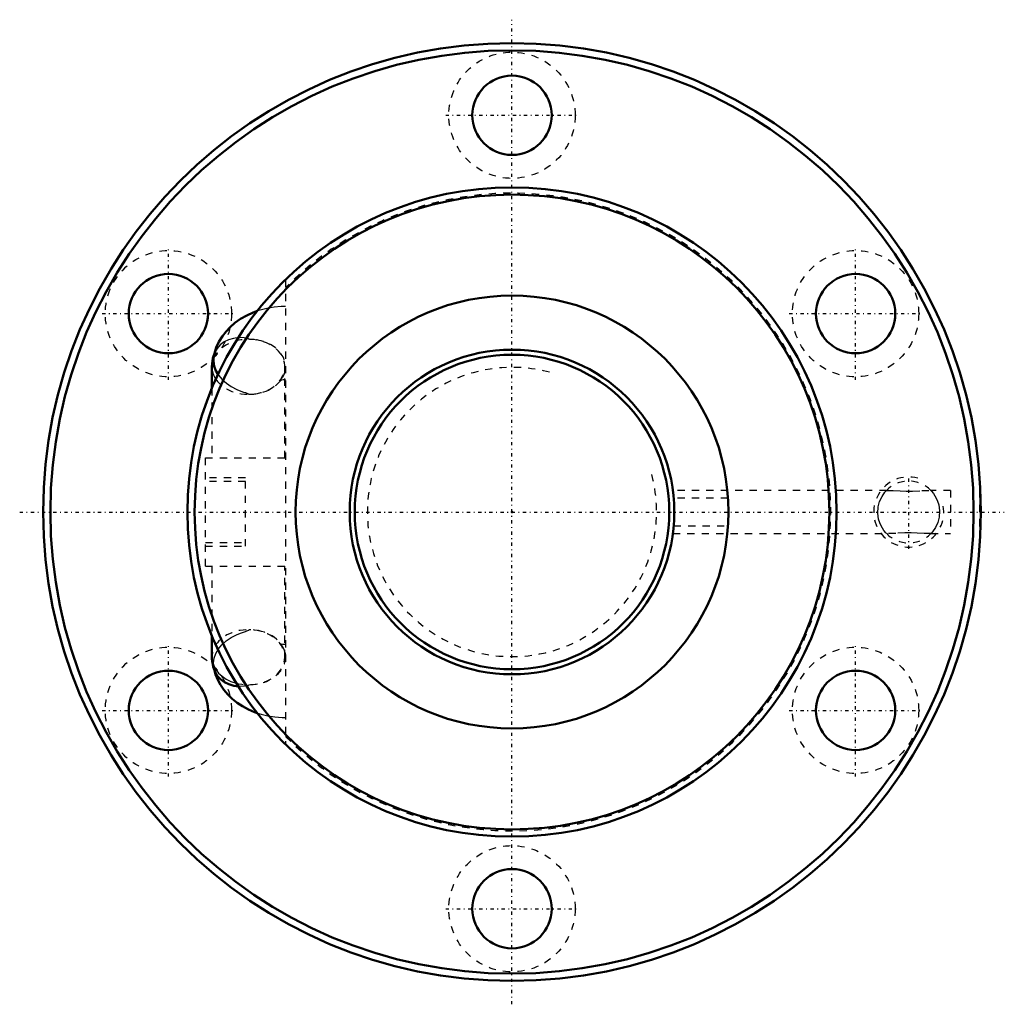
# Model space of a CAD drawing. Header units: millimetres. Extents: x -68 to 68, y -68 to 68.
import ezdxf

# ---------------------------------------------------------------- set-up
doc = ezdxf.new("R2010")
doc.units = ezdxf.units.MM
doc.linetypes.add('Center', pattern=[1.5, 0.45, -0.5, 0.05, -0.5])
doc.linetypes.add('Dashed', pattern=[2, 1, -1])
for name, color, linetype, lineweight in [('2d ConnectionPoints', 7, 'Continuous', 50), ('AM_0', 7, 'Continuous', 50), ('AM_4', 3, 'Continuous', 25), ('AM_5', 3, 'Continuous', 25), ('AM_7', 7, 'Center', 25), ('AM_9', 6, 'Dashed', 25)]:
    doc.layers.add(name, color=color, linetype=linetype, lineweight=lineweight)

# ---------------------------------------------------------------- blocks, each defined once
blk = doc.blocks.new('1_BNF_4520V_2_5RR_Nut_0_in_BNF4520V_2_5RRG1_122LC0_000_rev_2')
at = {"layer": 'AM_0'}
for p, q in [((-41.6, 20.13), (-41.6, 17.16)), ((-41.6, -17.16), (-41.6, -20.13))]:
    blk.add_line(p, q, dxfattribs=at)
for points in [[(-35.28, 27.88), (-35.87, 27.66), (-36.77, 27.26), (-37.63, 26.77), (-38.42, 26.21), (-39.07, 25.64), (-39.64, 25.03), (-40.15, 24.38), (-40.62, 23.61), (-40.99, 22.81), (-41.26, 21.99), (-41.34, 21.64)], [(-41.34, 21.64), (-41.36, 21.52), (-41.4, 20.89), (-41.29, 20.23), (-41.05, 19.59), (-40.75, 19.06)], [(-41.31, -21.77), (-41.1, -22.51), (-40.79, -23.26), (-40.41, -23.98), (-39.94, -24.66), (-39.4, -25.3), (-38.79, -25.9), (-38.11, -26.44), (-37.36, -26.93), (-36.55, -27.37), (-35.68, -27.73), (-35.27, -27.88)], [(-37.9, -24.18), (-38.58, -24.08), (-39.25, -23.89), (-39.87, -23.59), (-40.42, -23.19), (-40.86, -22.7), (-41.16, -22.2)]]:
    blk.add_lwpolyline(points, dxfattribs=at)
for centre, radius in [((0, 0), 65), ((0, 0), 64), ((0, 55), 5.5), ((0, 0), 45), ((0, 0), 44), ((-47.63, 27.5), 5.5), ((47.63, 27.5), 5.5), ((0, 0), 30), ((-47.63, -27.5), 5.5), ((47.63, -27.5), 5.5), ((0, -55), 5.5)]:
    blk.add_circle(centre, radius, dxfattribs=at)
for centre, start, end in [((-36.55, 20.13), 161.6285, 180), ((-36.55, -20.13), 180, 204.1409)]:
    blk.add_arc(centre, 5.05, start, end, dxfattribs=at)
at = {"layer": 'AM_4'}
for centre, start_param, end_param in [((-36.55, 20.13), 6.283185, 6.75014), ((-36.55, -20.13), 0, 1.22977)]:
    blk.add_ellipse(centre, major_axis=(-5.05, 0), ratio=0.75471, start_param=start_param, end_param=end_param, dxfattribs=at)
at = {"layer": 'AM_5', "linetype": 'Dashed'}
blk.add_arc((55, 0), 4.86, 75, 15, dxfattribs=at)
at = {"layer": 'AM_7'}
for p, q in [((0, -68.25), (0, 68.25)), ((-9.19, 55), (9.19, 55)), ((-47.63, 18.31), (-47.63, 36.69)), ((47.63, 18.31), (47.63, 36.69)), ((-56.82, 27.5), (-38.44, 27.5)), ((38.44, 27.5), (56.82, 27.5)), ((55, -5.11), (55, 5.11)), ((-68.25, 0), (68.25, 0)), ((-47.63, -36.69), (-47.63, -18.31)), ((47.63, -36.69), (47.63, -18.31)), ((-56.82, -27.5), (-38.44, -27.5)), ((38.44, -27.5), (56.82, -27.5)), ((-9.19, -55), (9.19, -55))]:
    blk.add_line(p, q, dxfattribs=at)
at = {"layer": 'AM_9'}
for p, q in [((-31.4, 32.23), (-31.4, -32.23)), ((-31.5, 7.5), (-31.5, 20.13)), ((-41.6, 17.16), (-41.6, 7.5)), ((-42.5, 7.5), (-31.4, 7.5)), ((-42.5, -7.5), (-42.5, 7.5)), ((-36.95, 4.75), (-42.5, 4.75)), ((-36.95, 4.25), (-42.5, 4.25)), ((-36.95, -4.75), (-36.95, 4.75)), ((51.94, 3), (22.3, 3)), ((60.8, 3), (58.06, 3)), ((60.8, 3), (60.8, -3)), ((64.93, 3), (64.8, 3)), ((64.8, 3), (64.8, -3)), ((29.94, 1.93), (22.42, 1.93)), ((29.94, -1.93), (29.97, -1.29)), ((22.42, -1.93), (29.94, -1.93)), ((22.3, -3), (51.94, -3)), ((58.06, -3), (60.8, -3)), ((64.8, -3), (64.93, -3)), ((-42.5, -4.25), (-36.95, -4.25)), ((-42.5, -4.75), (-36.95, -4.75)), ((-42.5, -7.5), (-31.4, -7.5)), ((-41.6, -7.5), (-41.6, -17.16)), ((-31.5, -20.13), (-31.5, -7.5)), ((-32.07, -18.3), (-32.13, -18.28)), ((-31.4, -18.4), (-31.5, -18.39)), ((-31.48, -19.48), (-31.46, -19.54)), ((-41.34, -21.64), (-41.31, -21.77))]:
    blk.add_line(p, q, dxfattribs=at)
for points in [[(-31.4, 28.49), (-32, 28.48), (-32.99, 28.39), (-33.97, 28.23), (-34.93, 27.99), (-35.28, 27.88)], [(-36.5, 23.94), (-36.51, 23.97), (-36.54, 24), (-36.64, 24.05), (-37.13, 24.15), (-37.88, 24.17), (-38.62, 24.07), (-39.29, 23.87), (-39.91, 23.57), (-40.44, 23.17), (-40.88, 22.67), (-41.16, 22.19)], [(-41.16, 22.19), (-41.19, 22.13), (-41.34, 21.64)], [(-31.42, 19.8), (-31.51, 19.34), (-31.67, 18.92), (-31.86, 18.61), (-32.03, 18.4), (-32.14, 18.29)], [(-40.75, 19.06), (-40.68, 18.96), (-40.19, 18.38), (-39.59, 17.84), (-38.92, 17.38), (-38.16, 16.99), (-37.61, 16.77), (-37.22, 16.63), (-36.96, 16.55), (-36.78, 16.49), (-36.67, 16.45), (-36.56, 16.39), (-36.52, 16.37), (-36.5, 16.34), (-36.5, 16.32)], [(-32.21, 18.24), (-32.19, 18.26), (-32.09, 18.29), (-31.93, 18.34), (-31.72, 18.37), (-31.47, 18.39), (-31.4, 18.39)], [(-32.14, 18.29), (-32.16, 18.28), (-32.21, 18.25), (-32.21, 18.24)], [(22.42, 1.93), (22.35, 2.58), (22.31, 2.94), (22.3, 3)], [(51.94, -3), (51.83, -2.88), (51.56, -2.55), (51.18, -1.94), (50.99, -1.5), (50.83, -0.98), (50.72, -0.14), (50.78, 0.7), (50.97, 1.46), (51.3, 2.15), (51.7, 2.73), (51.91, 2.96), (51.94, 3)], [(51.94, 3), (52.86, 2.98), (53.81, 2.93), (54.65, 2.89), (55.52, 2.9), (56.8, 2.96), (58.06, 3)], [(58.06, 3), (58.17, 2.88), (58.44, 2.55), (58.82, 1.94), (59.01, 1.5), (59.17, 0.98), (59.28, 0.14), (59.22, -0.7), (59.03, -1.46), (58.7, -2.15), (58.3, -2.73), (58.09, -2.96), (58.06, -3)], [(30, -0.03), (29.99, 0.92), (29.95, 1.81), (29.94, 1.93)], [(22.3, -3), (22.3, -3), (22.32, -2.81), (22.38, -2.31), (22.42, -1.93)], [(58.06, -3), (57.14, -2.98), (56.19, -2.93), (55.35, -2.89), (54.48, -2.9), (53.2, -2.96), (51.94, -3)], [(-41.34, -21.64), (-41.36, -21.55), (-41.4, -20.93), (-41.3, -20.27), (-41.07, -19.63), (-40.7, -18.99), (-40.22, -18.41), (-39.62, -17.87), (-38.95, -17.41), (-38.19, -17.01), (-37.62, -16.78), (-37.21, -16.64), (-36.94, -16.55), (-36.75, -16.49), (-36.63, -16.45), (-36.52, -16.4), (-36.48, -16.37), (-36.46, -16.34), (-36.45, -16.32)], [(-32.13, -18.28), (-32.14, -18.28), (-32.21, -18.25), (-32.21, -18.25)], [(-32.21, -18.25), (-32.19, -18.26), (-32.1, -18.33), (-31.94, -18.5), (-31.81, -18.69)], [(-31.5, -18.39), (-31.52, -18.39), (-31.78, -18.37), (-31.99, -18.32), (-32.07, -18.3)], [(-31.46, -19.54), (-31.44, -19.67), (-31.4, -20.13)], [(-41.16, -22.2), (-41.17, -22.16), (-41.34, -21.64)], [(-36.45, -23.94), (-36.46, -23.97), (-36.49, -24), (-36.59, -24.05), (-37.08, -24.16), (-37.83, -24.18), (-37.9, -24.18)], [(-35.27, -27.88), (-34.77, -28.03), (-33.83, -28.26), (-32.86, -28.41), (-31.87, -28.48), (-31.4, -28.49)]]:
    blk.add_lwpolyline(points, dxfattribs=at)
for centre in [(0, 55), (-47.63, 27.5), (47.63, 27.5), (-47.63, -27.5), (47.63, -27.5), (0, -55)]:
    blk.add_circle(centre, 8.75, dxfattribs=at)
for centre, radius, start, end in [((0, 0), 44.2, 224.7319, 135.2681), ((-36.55, 20.13), 5.05, 155.9568, 161.6285), ((55, 0), 4.28, 44.4626, 135.5374), ((55, 0), 4.28, 224.4626, 315.5374)]:
    blk.add_arc(centre, radius, start, end, dxfattribs=at)
for centre, major_axis, start_param, end_param in [((-36.55, 20.13), (-5.05, 0), 0.466955, 6.283185), ((-36.45, 20.13), (-5.05, 0), 2.876423, 4.72229), ((-36.45, 20.13), (-5.05, 0), 1.560895, 2.701423), ((-36.55, -20.13), (-5.05, 0), 1.22977, 6.283185), ((-36.45, -20.13), (5.05, 0), 0.198355, 1.570698), ((-36.45, -20.13), (5.05, 0), 4.712487, 6.48154)]:
    blk.add_ellipse(centre, major_axis=major_axis, ratio=0.75471, start_param=start_param, end_param=end_param, dxfattribs=at)
blk = doc.blocks.new('2_BNF_4520V_2_5RR000_Shaft_0_in_BNF4520V_2_5RRG1_122LC0_000_rev_2')
at = {"layer": 'AM_0'}
for radius in [22.5, 21.8]:
    blk.add_circle((0, 0), radius, dxfattribs=at)
at = {"layer": 'AM_5', "linetype": 'Dashed'}
blk.add_arc((0, 0), 20.05, 75, 15, dxfattribs=at)

msp = doc.modelspace()

# ---------------------------------------------------------------- linework, layer by layer
at = {"layer": '2d ConnectionPoints'}
msp.add_point((0, 0), dxfattribs=at)
msp.add_point((0, 0), dxfattribs=at)

# ---------------------------------------------------------------- block references
for name in ['1_BNF_4520V_2_5RR_Nut_0_in_BNF4520V_2_5RRG1_122LC0_000_rev_2', '2_BNF_4520V_2_5RR000_Shaft_0_in_BNF4520V_2_5RRG1_122LC0_000_rev_2']:
    msp.add_blockref(name, (0, 0))

doc.saveas('drawing.dxf')
